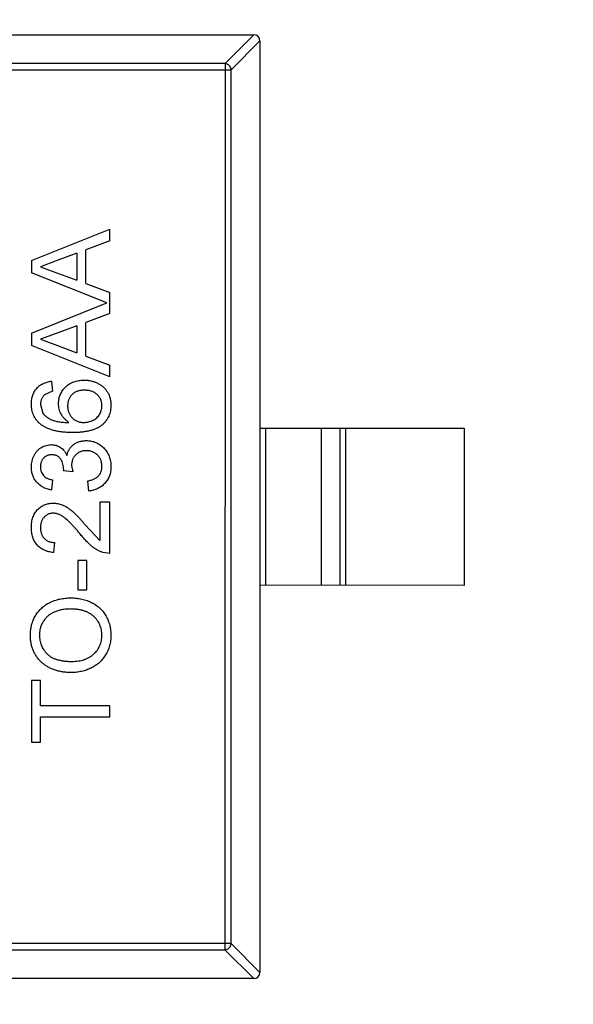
# Model space of a CAD drawing. Header units: inches. Extents: x -109 to 120, y -78 to 24.
# Tile 47 of 113: x 95.76 to 97.53, y -32.27 to -29.14. Entities that reach past the tile are written whole.
import ezdxf

# ---------------------------------------------------------------- set-up
doc = ezdxf.new("R2010")
doc.units = ezdxf.units.IN
doc.header["$LTSCALE"] = 1.21
doc.header["$MEASUREMENT"] = 0
doc.header["$PDMODE"] = 3
doc.header["$PDSIZE"] = 0.3125
doc.layers.get('0').update_dxf_attribs({"linetype": 'CONTINUOUS'})
doc.layers.get('Defpoints').update_dxf_attribs({"linetype": 'CONTINUOUS'})
doc.layers.add('DIM', color=3, linetype='CONTINUOUS')
doc.layers.add('X2_94A2_X0__-__X2_7F0E5149_X0_', color=7, linetype='CONTINUOUS')
doc.styles.get("Standard").update_dxf_attribs({"font": 'txt', "width": 0.8})
doc.dimstyles.get("Standard").update_dxf_attribs({"dimtxt": 0.15625, "dimasz": 0.1875, "dimexe": 0.125, "dimexo": 0.0625, "dimgap": 0.09, "dimtad": 0, "dimtih": 1, "dimtoh": 1, "dimzin": 4, "dimdsep": 46, "dimtxsty": 'Standard', "dimblk": '_FILLED', "dimblk1": '_FILLED', "dimblk2": '_FILLED', "dimcen": 0.09, "dimazin": 1, "dimtp": 0.01, "dimtm": 0.01, "dimtfac": 1, "dimtofl": 0, "dimtmove": 0, "dimatfit": 3, "dimldrblk": '_FILLED', "dimfxl": 1, "dimtolj": 1, "dimtzin": 4, "dimarcsym": 0})

# ---------------------------------------------------------------- blocks, each defined once
blk = doc.blocks.new('_FILLED')
at = {"color": 0, "linetype": 'ByBlock'}
blk.add_solid([(0, 0), (-1, 0.1667), (-1, -0.1667)], dxfattribs=at)
blk = doc.blocks.new('*D50')
at = {"layer": 'Defpoints', "color": 0}
for p in [(114.8013, -26.4329), (114.8013, -26.4329), (92.1917, -53.9182)]:
    blk.add_point(p, dxfattribs=at)
at = {"layer": 'DIM', "color": 0, "lineweight": -2}
for p, q in [((114.8638, -26.4329), (114.9263, -26.4329)), ((114.8013, -27.9329), (114.8013, -37.6856)), ((114.8013, -52.4182), (114.8013, -42.6656)), ((92.2542, -53.9182), (114.9263, -53.9182))]:
    blk.add_line(p, q, dxfattribs=at)
at = {"layer": 'DIM', "color": 0, "lineweight": -2, "xscale": 1.5, "yscale": 1.5, "zscale": 1.5}
for p, rotation in [((114.8013, -26.4329), 90), ((114.8013, -53.9182), 270)]:
    blk.add_blockref('_FILLED', p, dxfattribs=dict(at, rotation=rotation))
at = {"layer": 'DIM', "color": 0, "insert": (114.8013, -40.1756), "char_height": 1.5, "attachment_point": 5, "rotation": 90}
blk.add_mtext('\\A1;27.49', dxfattribs=at)
blk = doc.blocks.new('*D51')
at = {"layer": 'Defpoints', "color": 0}
for p in [(119.4842, -26.4329), (120.1192, -26.4329), (92.1917, -58.2449)]:
    blk.add_point(p, dxfattribs=at)
at = {"layer": 'DIM', "color": 0, "lineweight": -2}
for p, q in [((120.0567, -26.4329), (119.3592, -26.4329)), ((119.4842, -27.9329), (119.4842, -40.6489)), ((119.4842, -56.7449), (119.4842, -44.0289)), ((92.2542, -58.2449), (119.6092, -58.2449))]:
    blk.add_line(p, q, dxfattribs=at)
at = {"layer": 'DIM', "color": 0, "lineweight": -2, "xscale": 1.5, "yscale": 1.5, "zscale": 1.5}
for p, rotation in [((119.4842, -26.4329), 90), ((119.4842, -58.2449), 270)]:
    blk.add_blockref('_FILLED', p, dxfattribs=dict(at, rotation=rotation))
at = {"layer": 'DIM', "color": 0, "insert": (119.3342, -42.3389), "char_height": 1.5, "attachment_point": 5, "rotation": 90}
blk.add_mtext('\\A1;31.8', dxfattribs=at)

msp = doc.modelspace()

# ---------------------------------------------------------------- linework, layer by layer
at = {"layer": 'X2_94A2_X0__-__X2_7F0E5149_X0_', "color": 6, "linetype": 'Continuous'}
for p, q in [((94.8483, -29.1854), (96.5083, -29.1855)), ((96.4172, -29.277), (96.5086, -29.1855)), ((96.5283, -29.2052), (96.4369, -29.2967)), ((96.5283, -29.2055), (96.5281, -32.1655)), ((96.4172, -29.277), (94.9394, -29.2769)), ((96.4172, -29.277), (96.417, -32.0941)), ((94.9197, -29.2966), (96.4369, -29.2967)), ((96.4367, -32.0744), (96.4369, -29.2967)), ((95.801, -29.9028), (96.051, -29.8035)), ((96.051, -29.8409), (96.051, -29.8035)), ((96.051, -29.8409), (95.9741, -29.8694)), ((95.9453, -29.88), (95.8796, -29.9043)), ((95.9453, -29.88), (95.9453, -29.9653)), ((95.9741, -29.9759), (95.9741, -29.8694)), ((95.801, -29.9028), (95.801, -29.9425)), ((95.8796, -29.9043), (95.8299, -29.9227)), ((96.0416, -30.038), (95.801, -29.9425)), ((95.8299, -29.9227), (95.876, -29.9397)), ((95.876, -29.9397), (95.9453, -29.9653)), ((95.9741, -29.9759), (96.051, -30.0044)), ((96.051, -30.0717), (96.051, -30.0044)), ((95.801, -30.1335), (96.0416, -30.038)), ((96.051, -30.0717), (95.9741, -30.1001)), ((95.9741, -30.2067), (95.9741, -30.1001)), ((95.801, -30.1335), (95.801, -30.1733)), ((95.8795, -30.135), (95.8299, -30.1534)), ((95.9452, -30.1108), (95.8795, -30.135)), ((95.9452, -30.1108), (95.9452, -30.1961)), ((95.8299, -30.1534), (95.876, -30.1705)), ((95.876, -30.1705), (95.9452, -30.1961)), ((96.051, -30.2726), (95.801, -30.1733)), ((95.9741, -30.2067), (96.051, -30.2352)), ((96.051, -30.2726), (96.051, -30.2352)), ((95.8651, -30.2864), (95.8683, -30.3185)), ((95.8683, -30.3185), (95.8427, -30.3301)), ((95.8298, -30.3607), (95.8373, -30.388)), ((96.5282, -30.4355), (97.1782, -30.4356)), ((96.546, -30.4355), (96.546, -30.9355)), ((96.7242, -30.9356), (96.7242, -30.4356)), ((96.7823, -30.4356), (96.7822, -30.9356)), ((96.802, -30.9356), (96.8021, -30.4356)), ((97.1782, -30.4356), (97.1782, -30.9356)), ((95.9035, -30.5719), (95.9039, -30.5673)), ((95.9324, -30.5752), (95.9035, -30.5719)), ((95.929, -30.5545), (95.9324, -30.5752)), ((95.8683, -30.6005), (95.8651, -30.6326)), ((95.9837, -30.6358), (95.9805, -30.6037)), ((96.051, -30.6711), (96.0189, -30.6711)), ((96.0189, -30.6711), (96.0189, -30.7934)), ((96.051, -30.8345), (96.051, -30.6711)), ((95.9725, -30.7436), (96.0189, -30.7934)), ((95.8747, -30.7993), (95.8715, -30.8313)), ((95.9772, -30.857), (95.9484, -30.857)), ((95.9484, -30.857), (95.9484, -30.9499)), ((95.9772, -30.9499), (95.9772, -30.857)), ((96.051, -30.8345), (96.0287, -30.8312)), ((95.9484, -30.9499), (95.9772, -30.9499)), ((97.1782, -30.9356), (96.5282, -30.9355)), ((95.8298, -31.2384), (95.8009, -31.2384)), ((95.8009, -31.2384), (95.8009, -31.4339)), ((95.8298, -31.3185), (95.8298, -31.2384)), ((96.0509, -31.3185), (95.8298, -31.3185)), ((96.0509, -31.3538), (96.0509, -31.3185)), ((95.8298, -31.3537), (96.0509, -31.3538)), ((95.8298, -31.4339), (95.8298, -31.3537)), ((95.8009, -31.4339), (95.8298, -31.4339)), ((96.4367, -32.0744), (94.9195, -32.0743)), ((96.4367, -32.0744), (96.5281, -32.1658)), ((94.9392, -32.094), (96.417, -32.0941)), ((96.5084, -32.1855), (96.417, -32.0941)), ((96.5081, -32.1855), (94.8481, -32.1854))]:
    msp.add_line(p, q, dxfattribs=at)
for centre, start, end in [((96.5083, -29.2055), 359.9964, 89.9964), ((96.5081, -32.1655), 269.9964, 359.9964)]:
    msp.add_arc(centre, 0.02, start, end, dxfattribs=at)
for points, knots in [([(96.4369, -29.2967), (96.4368, -29.2941), (96.4356, -29.289), (96.4312, -29.2826), (96.4248, -29.2782), (96.4197, -29.277), (96.4172, -29.277)], [0, 0, 0, 0, 0.249032, 0.5, 0.750968, 1, 1, 1, 1]), ([(95.801, -30.3586), (95.801, -30.3562), (95.8011, -30.3514), (95.8019, -30.3443), (95.8033, -30.3377), (95.8051, -30.3313), (95.8076, -30.3253), (95.8105, -30.3196), (95.8139, -30.3143), (95.818, -30.3094), (95.8224, -30.3048), (95.8273, -30.3007), (95.8326, -30.2971), (95.8383, -30.294), (95.8444, -30.2913), (95.8509, -30.2892), (95.8579, -30.2875), (95.8627, -30.2868), (95.8651, -30.2864)], [0, 0, 0, 0, 0.068499, 0.134572, 0.198208, 0.259784, 0.319951, 0.379508, 0.438814, 0.498497, 0.558182, 0.617438, 0.677522, 0.737959, 0.80033, 0.86409, 0.930622, 1, 1, 1, 1]), ([(95.8875, -30.3571), (95.8876, -30.3546), (95.8877, -30.3496), (95.8888, -30.3423), (95.8906, -30.3354), (95.893, -30.3286), (95.8963, -30.3222), (95.9002, -30.316), (95.9048, -30.3102), (95.9101, -30.3047), (95.9159, -30.2997), (95.9222, -30.2952), (95.929, -30.2915), (95.9361, -30.2885), (95.9437, -30.2862), (95.9516, -30.2844), (95.96, -30.2834), (95.9657, -30.2833), (95.9687, -30.2832)], [0, 0, 0, 0, 0.061347, 0.121203, 0.179863, 0.238152, 0.296252, 0.35519, 0.415676, 0.478379, 0.541524, 0.603977, 0.666513, 0.729491, 0.79371, 0.859736, 0.928449, 1, 1, 1, 1]), ([(95.9687, -30.2832), (95.9725, -30.2834), (95.9802, -30.2836), (95.9914, -30.2856), (96.0022, -30.2888), (96.0108, -30.2926), (96.0174, -30.2961), (96.0219, -30.299), (96.0263, -30.3022), (96.0304, -30.3055), (96.0341, -30.3093), (96.0375, -30.3131), (96.0406, -30.3173), (96.0435, -30.3216), (96.046, -30.3262), (96.0482, -30.3309), (96.0501, -30.3357), (96.0515, -30.3407), (96.0528, -30.3459), (96.0536, -30.3512), (96.0541, -30.3567), (96.0542, -30.3604), (96.0542, -30.3623)], [0, 0, 0, 0, 0.088899, 0.17544, 0.261633, 0.34801, 0.390819, 0.432814, 0.473776, 0.514166, 0.554107, 0.594121, 0.63362, 0.673585, 0.71348, 0.75336, 0.792891, 0.833007, 0.873643, 0.914893, 0.95695, 1, 1, 1, 1]), ([(95.9697, -30.3153), (95.9677, -30.3153), (95.9637, -30.3154), (95.958, -30.3161), (95.9526, -30.3171), (95.9476, -30.3186), (95.9428, -30.3205), (95.9384, -30.3229), (95.9343, -30.3256), (95.9306, -30.3289), (95.9272, -30.3324), (95.9243, -30.3363), (95.9219, -30.3405), (95.9198, -30.345), (95.9183, -30.3498), (95.9172, -30.3549), (95.9165, -30.3603), (95.9164, -30.3641), (95.9164, -30.366)], [0, 0, 0, 0, 0.072229, 0.141252, 0.207439, 0.270245, 0.331238, 0.391254, 0.450152, 0.509008, 0.567734, 0.625726, 0.683708, 0.742407, 0.803094, 0.865865, 0.931379, 1, 1, 1, 1]), ([(96.0254, -30.3647), (96.0253, -30.3629), (96.0252, -30.3594), (96.0245, -30.3543), (96.0234, -30.3494), (96.0217, -30.3448), (96.0196, -30.3405), (96.017, -30.3364), (96.0139, -30.3325), (96.0104, -30.329), (96.0065, -30.3258), (96.0022, -30.323), (95.9977, -30.3205), (95.9927, -30.3187), (95.9874, -30.3172), (95.9818, -30.316), (95.9758, -30.3154), (95.9718, -30.3153), (95.9697, -30.3153)], [0, 0, 0, 0, 0.063965, 0.124854, 0.184383, 0.242748, 0.2999, 0.357059, 0.415719, 0.475258, 0.535508, 0.596291, 0.657728, 0.721052, 0.786261, 0.853834, 0.925318, 1, 1, 1, 1]), ([(95.8294, -30.4227), (95.8271, -30.4206), (95.8226, -30.4167), (95.8169, -30.4098), (95.8119, -30.4026), (95.8079, -30.3948), (95.8048, -30.3865), (95.8026, -30.3776), (95.8013, -30.3683), (95.8011, -30.3619), (95.801, -30.3586)], [0, 0, 0, 0, 0.125625, 0.247619, 0.368528, 0.488104, 0.609878, 0.735382, 0.864448, 1, 1, 1, 1]), ([(95.8427, -30.3301), (95.8416, -30.3311), (95.8396, -30.3332), (95.837, -30.3366), (95.8348, -30.3401), (95.833, -30.3439), (95.8316, -30.3478), (95.8306, -30.352), (95.83, -30.3563), (95.8299, -30.3592), (95.8298, -30.3607)], [0, 0, 0, 0, 0.128545, 0.252818, 0.375212, 0.497113, 0.618546, 0.742222, 0.869458, 1, 1, 1, 1]), ([(95.9205, -30.4178), (95.9178, -30.416), (95.9126, -30.4123), (95.9058, -30.4057), (95.9001, -30.3986), (95.8955, -30.3909), (95.8919, -30.3827), (95.8894, -30.3744), (95.8878, -30.3658), (95.8876, -30.36), (95.8875, -30.3571)], [0, 0, 0, 0, 0.13549, 0.265229, 0.390778, 0.51542, 0.638317, 0.759642, 0.878902, 1, 1, 1, 1]), ([(95.8373, -30.388), (95.839, -30.3901), (95.8425, -30.3944), (95.8491, -30.4), (95.8567, -30.405), (95.8639, -30.4087), (95.8703, -30.4113), (95.8758, -30.4129), (95.8818, -30.4144), (95.8884, -30.4156), (95.8956, -30.4165), (95.9034, -30.4173), (95.9117, -30.4177), (95.9175, -30.4178), (95.9205, -30.4178)], [0, 0, 0, 0, 0.088609, 0.181893, 0.280787, 0.38702, 0.444107, 0.506454, 0.574396, 0.647656, 0.726426, 0.811458, 0.90278, 1, 1, 1, 1]), ([(95.9164, -30.366), (95.9164, -30.3677), (95.9165, -30.3712), (95.9172, -30.3764), (95.9183, -30.3813), (95.9199, -30.386), (95.9219, -30.3905), (95.9243, -30.3949), (95.9273, -30.399), (95.9306, -30.4028), (95.9343, -30.4064), (95.9382, -30.4095), (95.9425, -30.412), (95.9471, -30.4142), (95.9519, -30.4158), (95.957, -30.417), (95.9624, -30.4177), (95.9661, -30.4178), (95.968, -30.4179)], [0, 0, 0, 0, 0.064812, 0.127718, 0.189086, 0.249562, 0.309738, 0.370215, 0.431085, 0.493911, 0.55657, 0.617553, 0.678119, 0.739063, 0.801665, 0.864956, 0.93089, 1, 1, 1, 1]), ([(96.0542, -30.3623), (96.0541, -30.3654), (96.0539, -30.3716), (96.0526, -30.3807), (96.0504, -30.3893), (96.0473, -30.3975), (96.0434, -30.4052), (96.0386, -30.4125), (96.0328, -30.4193), (96.0262, -30.4257), (96.0186, -30.4315), (96.0098, -30.4364), (95.9999, -30.4406), (95.9889, -30.444), (95.9767, -30.4467), (95.9635, -30.4485), (95.9491, -30.4497), (95.9391, -30.4498), (95.934, -30.4499)], [0, 0, 0, 0, 0.056157, 0.110133, 0.162537, 0.213912, 0.265146, 0.31651, 0.369179, 0.423123, 0.479276, 0.538691, 0.601978, 0.670125, 0.74365, 0.82281, 0.908261, 1, 1, 1, 1]), ([(95.968, -30.4179), (95.9705, -30.4178), (95.9755, -30.4176), (95.9829, -30.4162), (95.9901, -30.414), (95.9971, -30.411), (96.0036, -30.4072), (96.0093, -30.4028), (96.0142, -30.3977), (96.0183, -30.3921), (96.0214, -30.3859), (96.0237, -30.3793), (96.0251, -30.3721), (96.0253, -30.3672), (96.0254, -30.3647)], [0, 0, 0, 0, 0.086177, 0.171222, 0.257573, 0.34515, 0.431508, 0.513644, 0.593539, 0.672806, 0.752058, 0.831493, 0.913823, 1, 1, 1, 1]), ([(95.934, -30.4499), (95.931, -30.4499), (95.9252, -30.4499), (95.9167, -30.4495), (95.9085, -30.449), (95.9005, -30.4482), (95.8929, -30.4473), (95.8856, -30.4461), (95.8786, -30.4448), (95.8719, -30.4431), (95.8655, -30.4414), (95.8595, -30.4393), (95.8537, -30.4371), (95.8482, -30.4346), (95.843, -30.432), (95.8382, -30.4291), (95.8336, -30.426), (95.8308, -30.4238), (95.8294, -30.4227)], [0, 0, 0, 0, 0.080034, 0.157854, 0.232564, 0.304731, 0.374384, 0.441663, 0.506048, 0.568692, 0.628715, 0.687238, 0.743227, 0.797567, 0.850239, 0.901629, 0.951067, 1, 1, 1, 1]), ([(95.9141, -30.5225), (95.9146, -30.5207), (95.9155, -30.5172), (95.9173, -30.5121), (95.9195, -30.5074), (95.9219, -30.5028), (95.9248, -30.4987), (95.9279, -30.4948), (95.9315, -30.4913), (95.9354, -30.488), (95.9395, -30.485), (95.944, -30.4825), (95.9486, -30.4804), (95.9536, -30.4785), (95.9588, -30.4772), (95.9642, -30.4763), (95.9699, -30.4757), (95.9738, -30.4756), (95.9758, -30.4755)], [0, 0, 0, 0, 0.065828, 0.128938, 0.190858, 0.251186, 0.310974, 0.37005, 0.429672, 0.489507, 0.549975, 0.610075, 0.670915, 0.732909, 0.796711, 0.861825, 0.929892, 1, 1, 1, 1]), ([(95.9758, -30.4755), (95.9785, -30.4756), (95.9837, -30.4757), (95.9915, -30.4769), (95.999, -30.4787), (96.0061, -30.4813), (96.013, -30.4845), (96.0195, -30.4886), (96.0257, -30.4934), (96.0315, -30.4989), (96.0368, -30.5048), (96.0415, -30.5113), (96.0454, -30.5181), (96.0486, -30.5254), (96.0511, -30.533), (96.0529, -30.541), (96.054, -30.5494), (96.0541, -30.5551), (96.0542, -30.558)], [0, 0, 0, 0, 0.063503, 0.124805, 0.18492, 0.244376, 0.303775, 0.364133, 0.425376, 0.488388, 0.551743, 0.61386, 0.67564, 0.737737, 0.800417, 0.864658, 0.930985, 1, 1, 1, 1]), ([(95.801, -30.5595), (95.8011, -30.5562), (95.8013, -30.5498), (95.803, -30.5404), (95.8057, -30.5314), (95.8094, -30.5228), (95.814, -30.5149), (95.8195, -30.5079), (95.8258, -30.502), (95.8329, -30.4971), (95.8404, -30.4932), (95.8482, -30.4904), (95.8563, -30.4887), (95.8618, -30.4885), (95.8645, -30.4884)], [0, 0, 0, 0, 0.092054, 0.181008, 0.26913, 0.357137, 0.443549, 0.526433, 0.607453, 0.688385, 0.767854, 0.845531, 0.922529, 1, 1, 1, 1]), ([(95.8645, -30.4884), (95.8671, -30.4885), (95.8723, -30.4887), (95.8798, -30.4903), (95.8869, -30.4931), (95.8936, -30.4968), (95.8998, -30.5017), (95.9053, -30.5076), (95.9102, -30.5146), (95.9128, -30.5198), (95.9141, -30.5225)], [0, 0, 0, 0, 0.121951, 0.240787, 0.35855, 0.479066, 0.601519, 0.727551, 0.859932, 1, 1, 1, 1]), ([(95.9755, -30.5076), (95.9739, -30.5076), (95.9706, -30.5077), (95.9659, -30.5083), (95.9614, -30.5094), (95.9571, -30.5108), (95.953, -30.5127), (95.9491, -30.5149), (95.9455, -30.5177), (95.9421, -30.5208), (95.939, -30.5241), (95.9364, -30.5278), (95.9341, -30.5317), (95.9322, -30.5358), (95.9308, -30.5402), (95.9297, -30.5447), (95.9291, -30.5495), (95.929, -30.5528), (95.929, -30.5545)], [0, 0, 0, 0, 0.067051, 0.13118, 0.193722, 0.254499, 0.314763, 0.375117, 0.436023, 0.498297, 0.560571, 0.621619, 0.681973, 0.742853, 0.804272, 0.867473, 0.932273, 1, 1, 1, 1]), ([(96.0253, -30.5569), (96.0253, -30.5551), (96.0253, -30.5515), (96.0245, -30.5463), (96.0235, -30.5414), (96.0218, -30.5368), (96.0198, -30.5324), (96.0173, -30.5283), (96.0144, -30.5245), (96.0111, -30.521), (96.0074, -30.5179), (96.0035, -30.5151), (95.9993, -30.5128), (95.995, -30.5109), (95.9904, -30.5094), (95.9857, -30.5084), (95.9807, -30.5077), (95.9773, -30.5076), (95.9755, -30.5076)], [0, 0, 0, 0, 0.069461, 0.135658, 0.19962, 0.261651, 0.322053, 0.38234, 0.443223, 0.50493, 0.56682, 0.6276, 0.687476, 0.747351, 0.808174, 0.870133, 0.933721, 1, 1, 1, 1]), ([(95.8656, -30.5204), (95.8643, -30.5204), (95.8618, -30.5205), (95.8582, -30.521), (95.8547, -30.5218), (95.8514, -30.523), (95.8483, -30.5245), (95.8454, -30.5264), (95.8425, -30.5285), (95.84, -30.5311), (95.8375, -30.5338), (95.8355, -30.5368), (95.8337, -30.5399), (95.8323, -30.5432), (95.8312, -30.5468), (95.8304, -30.5505), (95.8299, -30.5544), (95.8299, -30.5571), (95.8298, -30.5585)], [0, 0, 0, 0, 0.065093, 0.127304, 0.188122, 0.247131, 0.306077, 0.365678, 0.426103, 0.487841, 0.550317, 0.611805, 0.672737, 0.734883, 0.79768, 0.862475, 0.929775, 1, 1, 1, 1]), ([(95.9039, -30.5673), (95.9038, -30.5643), (95.9036, -30.5586), (95.9017, -30.5501), (95.8988, -30.5421), (95.8954, -30.536), (95.8922, -30.5314), (95.8892, -30.5285), (95.8861, -30.5259), (95.8826, -30.524), (95.8788, -30.5223), (95.8746, -30.5212), (95.8702, -30.5205), (95.8672, -30.5204), (95.8656, -30.5204)], [0, 0, 0, 0, 0.129789, 0.254605, 0.378435, 0.50292, 0.565018, 0.624848, 0.683448, 0.742765, 0.802757, 0.86522, 0.930779, 1, 1, 1, 1]), ([(95.8651, -30.6326), (95.8626, -30.6321), (95.8577, -30.6311), (95.8507, -30.6291), (95.8441, -30.6267), (95.838, -30.6237), (95.8323, -30.6204), (95.827, -30.6166), (95.8221, -30.6124), (95.8177, -30.6078), (95.8137, -30.6028), (95.8103, -30.5975), (95.8074, -30.5919), (95.8051, -30.586), (95.8032, -30.5798), (95.802, -30.5732), (95.8011, -30.5665), (95.801, -30.5618), (95.801, -30.5595)], [0, 0, 0, 0, 0.071036, 0.139343, 0.204958, 0.268332, 0.330129, 0.390664, 0.450861, 0.510587, 0.570374, 0.629455, 0.687994, 0.747581, 0.807839, 0.870034, 0.93381, 1, 1, 1, 1]), ([(95.8298, -30.5585), (95.8299, -30.5612), (95.8301, -30.5663), (95.832, -30.5737), (95.835, -30.5805), (95.8386, -30.5854), (95.842, -30.589), (95.8448, -30.5914), (95.848, -30.5935), (95.8515, -30.5955), (95.8553, -30.5971), (95.8593, -30.5986), (95.8637, -30.5997), (95.8667, -30.6003), (95.8683, -30.6005)], [0, 0, 0, 0, 0.127797, 0.246795, 0.362284, 0.477652, 0.536237, 0.59559, 0.656344, 0.719085, 0.784349, 0.852876, 0.924551, 1, 1, 1, 1]), ([(95.9805, -30.6037), (95.9824, -30.6033), (95.9861, -30.6025), (95.9915, -30.6009), (95.9964, -30.5992), (96.0009, -30.5971), (96.005, -30.5951), (96.0087, -30.5927), (96.012, -30.5902), (96.0149, -30.5874), (96.0173, -30.5844), (96.0195, -30.5812), (96.0213, -30.5777), (96.0227, -30.574), (96.0239, -30.5701), (96.0248, -30.5659), (96.0253, -30.5615), (96.0253, -30.5584), (96.0253, -30.5569)], [0, 0, 0, 0, 0.082566, 0.15976, 0.233155, 0.301356, 0.365752, 0.426437, 0.484185, 0.539549, 0.593156, 0.647048, 0.701446, 0.757, 0.81384, 0.873058, 0.934963, 1, 1, 1, 1]), ([(96.0542, -30.558), (96.0541, -30.5607), (96.054, -30.5658), (96.053, -30.5734), (96.0516, -30.5806), (96.0494, -30.5875), (96.0467, -30.5941), (96.0432, -30.6002), (96.0392, -30.6061), (96.0346, -30.6116), (96.0296, -30.6166), (96.0241, -30.6211), (96.0182, -30.625), (96.012, -30.6284), (96.0055, -30.6311), (95.9985, -30.6333), (95.9912, -30.6349), (95.9862, -30.6355), (95.9837, -30.6358)], [0, 0, 0, 0, 0.067794, 0.133464, 0.196934, 0.258481, 0.319787, 0.380431, 0.44099, 0.502867, 0.564806, 0.625526, 0.685604, 0.746041, 0.807347, 0.869717, 0.93379, 1, 1, 1, 1]), ([(95.801, -30.7512), (95.801, -30.7483), (95.8011, -30.7427), (95.8021, -30.7344), (95.8036, -30.7267), (95.8058, -30.7194), (95.8086, -30.7126), (95.812, -30.7062), (95.816, -30.7003), (95.8207, -30.6949), (95.8258, -30.6901), (95.8312, -30.6858), (95.837, -30.6823), (95.843, -30.6793), (95.8493, -30.677), (95.8559, -30.6755), (95.8629, -30.6744), (95.8676, -30.6743), (95.87, -30.6743)], [0, 0, 0, 0, 0.074712, 0.145539, 0.213339, 0.278615, 0.342094, 0.40389, 0.465063, 0.526577, 0.587328, 0.64638, 0.704345, 0.761672, 0.819418, 0.878039, 0.937796, 1, 1, 1, 1]), ([(95.87, -30.6743), (95.8725, -30.6743), (95.8774, -30.6745), (95.8848, -30.6755), (95.8921, -30.6774), (95.8995, -30.6798), (95.9068, -30.6832), (95.9144, -30.6874), (95.922, -30.6926), (95.9286, -30.6976), (95.934, -30.7023), (95.9385, -30.7065), (95.9433, -30.7113), (95.9485, -30.7165), (95.954, -30.7225), (95.96, -30.729), (95.9661, -30.7361), (95.9704, -30.7411), (95.9725, -30.7436)], [0, 0, 0, 0, 0.057945, 0.116018, 0.174826, 0.234683, 0.296827, 0.364061, 0.436192, 0.51426, 0.556976, 0.604856, 0.657675, 0.715751, 0.77884, 0.847501, 0.921228, 1, 1, 1, 1]), ([(95.8703, -30.7063), (95.8689, -30.7063), (95.8661, -30.7064), (95.8621, -30.7071), (95.8582, -30.708), (95.8545, -30.7094), (95.851, -30.7112), (95.8477, -30.7134), (95.8445, -30.716), (95.8415, -30.7189), (95.8387, -30.7221), (95.8364, -30.7257), (95.8343, -30.7295), (95.8326, -30.7335), (95.8314, -30.7377), (95.8305, -30.7422), (95.8299, -30.747), (95.8299, -30.7502), (95.8298, -30.7519)], [0, 0, 0, 0, 0.061762, 0.121174, 0.179421, 0.236843, 0.294322, 0.353191, 0.412721, 0.474522, 0.537057, 0.599591, 0.662367, 0.725246, 0.790316, 0.857724, 0.927232, 1, 1, 1, 1]), ([(95.9575, -30.7735), (95.9548, -30.7703), (95.9496, -30.7641), (95.9418, -30.7554), (95.9346, -30.7474), (95.9279, -30.7403), (95.9216, -30.734), (95.9159, -30.7285), (95.9106, -30.7238), (95.9057, -30.72), (95.9011, -30.7167), (95.8966, -30.7139), (95.8921, -30.7116), (95.8877, -30.7097), (95.8833, -30.7082), (95.8789, -30.7071), (95.8746, -30.7064), (95.8717, -30.7063), (95.8703, -30.7063)], [0, 0, 0, 0, 0.11141, 0.214526, 0.309417, 0.396087, 0.474284, 0.544374, 0.60642, 0.660582, 0.709794, 0.756451, 0.800767, 0.843168, 0.884295, 0.923885, 0.962359, 1, 1, 1, 1]), ([(95.8715, -30.8313), (95.8687, -30.831), (95.8633, -30.8303), (95.8554, -30.8288), (95.8481, -30.8265), (95.8412, -30.8238), (95.8349, -30.8205), (95.829, -30.8167), (95.8237, -30.8123), (95.8189, -30.8073), (95.8147, -30.8019), (95.811, -30.796), (95.8079, -30.7896), (95.8053, -30.7827), (95.8034, -30.7755), (95.802, -30.7678), (95.8011, -30.7596), (95.801, -30.754), (95.801, -30.7512)], [0, 0, 0, 0, 0.070675, 0.137493, 0.201473, 0.262869, 0.32255, 0.380737, 0.43822, 0.495487, 0.553484, 0.611346, 0.670644, 0.731587, 0.794183, 0.859445, 0.928208, 1, 1, 1, 1]), ([(95.8298, -30.7519), (95.8299, -30.7536), (95.8299, -30.757), (95.8305, -30.762), (95.8314, -30.7667), (95.8327, -30.7712), (95.8344, -30.7754), (95.8365, -30.7793), (95.8389, -30.7829), (95.8417, -30.7863), (95.8448, -30.7893), (95.8482, -30.792), (95.8519, -30.7942), (95.8559, -30.796), (95.8602, -30.7974), (95.8648, -30.7985), (95.8696, -30.7991), (95.873, -30.7992), (95.8747, -30.7993)], [0, 0, 0, 0, 0.070696, 0.138358, 0.20337, 0.2657, 0.327256, 0.386512, 0.445858, 0.505173, 0.56378, 0.622343, 0.680824, 0.739795, 0.800801, 0.864239, 0.930631, 1, 1, 1, 1]), ([(96.0287, -30.8312), (96.0258, -30.8301), (96.0198, -30.8279), (96.0112, -30.8236), (96.0027, -30.8184), (95.9957, -30.8134), (95.9902, -30.8088), (95.9858, -30.805), (95.9813, -30.8007), (95.9768, -30.796), (95.9721, -30.791), (95.9673, -30.7856), (95.9624, -30.7797), (95.9591, -30.7756), (95.9575, -30.7735)], [0, 0, 0, 0, 0.100388, 0.204407, 0.310686, 0.422157, 0.480685, 0.543238, 0.6095, 0.679555, 0.753841, 0.831641, 0.913813, 1, 1, 1, 1]), ([(95.7977, -31.094), (95.7978, -31.0911), (95.7979, -31.0855), (95.7986, -31.0773), (95.8, -31.0692), (95.8017, -31.0613), (95.8041, -31.0537), (95.8068, -31.0462), (95.8103, -31.039), (95.8141, -31.032), (95.8184, -31.0253), (95.8231, -31.0191), (95.8282, -31.0132), (95.8337, -31.0077), (95.8397, -31.0026), (95.846, -30.998), (95.8528, -30.9937), (95.8599, -30.9899), (95.8673, -30.9865), (95.875, -30.9836), (95.883, -30.9811), (95.8912, -30.979), (95.8997, -30.9775), (95.9083, -30.9763), (95.9173, -30.9757), (95.9233, -30.9756), (95.9264, -30.9755)], [0, 0, 0, 0, 0.043099, 0.085587, 0.126908, 0.167967, 0.20845, 0.249025, 0.289281, 0.33001, 0.370598, 0.410466, 0.450033, 0.489688, 0.529116, 0.569037, 0.609703, 0.650759, 0.692509, 0.734219, 0.776707, 0.819552, 0.863351, 0.907839, 0.953334, 1, 1, 1, 1]), ([(95.9264, -30.9755), (95.9295, -30.9756), (95.9356, -30.9757), (95.9447, -30.9764), (95.9535, -30.9776), (95.962, -30.9792), (95.9704, -30.9814), (95.9785, -30.984), (95.9863, -30.9871), (95.9938, -30.9907), (96.001, -30.9947), (96.0078, -30.9991), (96.0141, -31.0039), (96.02, -31.0091), (96.0254, -31.0147), (96.0304, -31.0207), (96.0349, -31.0271), (96.039, -31.0339), (96.0425, -31.0409), (96.0456, -31.0481), (96.0483, -31.0554), (96.0504, -31.0629), (96.0521, -31.0705), (96.0533, -31.0783), (96.054, -31.0862), (96.0541, -31.0915), (96.0542, -31.0941)], [0, 0, 0, 0, 0.04756, 0.093962, 0.139112, 0.183626, 0.227457, 0.270703, 0.313611, 0.35626, 0.398366, 0.439557, 0.480045, 0.519888, 0.559658, 0.599421, 0.639208, 0.679668, 0.72002, 0.759859, 0.79956, 0.839199, 0.878956, 0.918794, 0.959083, 1, 1, 1, 1]), ([(95.9261, -31.0108), (95.9236, -31.0108), (95.9188, -31.0109), (95.9116, -31.0114), (95.9047, -31.0121), (95.898, -31.0132), (95.8916, -31.0147), (95.8854, -31.0164), (95.8794, -31.0184), (95.8737, -31.0208), (95.8682, -31.0234), (95.8631, -31.0264), (95.8583, -31.0297), (95.8537, -31.0331), (95.8496, -31.037), (95.8457, -31.0411), (95.8422, -31.0456), (95.8389, -31.0503), (95.836, -31.0552), (95.8335, -31.0602), (95.8313, -31.0654), (95.8296, -31.0708), (95.8283, -31.0764), (95.8273, -31.082), (95.8267, -31.0879), (95.8266, -31.0918), (95.8266, -31.0938)], [0, 0, 0, 0, 0.050852, 0.099752, 0.147438, 0.194086, 0.239171, 0.28334, 0.326577, 0.368936, 0.410572, 0.451051, 0.490877, 0.530044, 0.568937, 0.607578, 0.64642, 0.685679, 0.724799, 0.763513, 0.802173, 0.84074, 0.879649, 0.919071, 0.959098, 1, 1, 1, 1]), ([(96.0253, -31.0943), (96.0252, -31.0913), (96.0251, -31.0855), (96.0239, -31.0769), (96.0218, -31.0688), (96.019, -31.061), (96.0153, -31.0537), (96.0109, -31.0468), (96.0056, -31.0403), (95.9995, -31.0342), (95.9927, -31.0287), (95.9852, -31.0238), (95.977, -31.0199), (95.9681, -31.0164), (95.9586, -31.0139), (95.9483, -31.0121), (95.9374, -31.011), (95.9299, -31.0109), (95.9261, -31.0108)], [0, 0, 0, 0, 0.061055, 0.119545, 0.176806, 0.232956, 0.288583, 0.344667, 0.401662, 0.46054, 0.520477, 0.581213, 0.643431, 0.707961, 0.775371, 0.846414, 0.921152, 1, 1, 1, 1]), ([(95.9292, -31.2127), (95.9242, -31.2126), (95.9145, -31.2125), (95.9002, -31.2109), (95.8869, -31.2083), (95.8743, -31.2046), (95.8626, -31.2), (95.8517, -31.1943), (95.8417, -31.1875), (95.8325, -31.1798), (95.8244, -31.1711), (95.8172, -31.1619), (95.8112, -31.1521), (95.8062, -31.1416), (95.8024, -31.1305), (95.7998, -31.1189), (95.798, -31.1066), (95.7978, -31.0983), (95.7977, -31.094)], [0, 0, 0, 0, 0.075226, 0.146575, 0.2145, 0.27953, 0.342403, 0.403496, 0.463762, 0.523864, 0.583252, 0.641302, 0.698898, 0.756295, 0.814628, 0.874325, 0.935783, 1, 1, 1, 1]), ([(95.8266, -31.0938), (95.8266, -31.0966), (95.8268, -31.1021), (95.828, -31.1103), (95.8298, -31.1182), (95.8324, -31.1257), (95.8357, -31.133), (95.8399, -31.1399), (95.8447, -31.1466), (95.8503, -31.1529), (95.8567, -31.1588), (95.8642, -31.1638), (95.8727, -31.168), (95.8822, -31.1715), (95.8927, -31.1742), (95.9041, -31.1761), (95.9166, -31.1772), (95.9252, -31.1774), (95.9297, -31.1775)], [0, 0, 0, 0, 0.055943, 0.110382, 0.164048, 0.216759, 0.269601, 0.323009, 0.377581, 0.433449, 0.490922, 0.550625, 0.613117, 0.679861, 0.751358, 0.828261, 0.910795, 1, 1, 1, 1]), ([(96.0542, -31.0941), (96.0541, -31.097), (96.054, -31.1027), (96.0532, -31.1111), (96.0519, -31.1193), (96.0501, -31.1273), (96.0476, -31.135), (96.0447, -31.1425), (96.0413, -31.1498), (96.0374, -31.1568), (96.033, -31.1634), (96.0281, -31.1697), (96.0229, -31.1756), (96.0173, -31.181), (96.0114, -31.1861), (96.005, -31.1906), (95.9982, -31.1948), (95.9911, -31.1986), (95.9838, -31.2019), (95.9763, -31.2048), (95.9687, -31.2072), (95.961, -31.2092), (95.9532, -31.2108), (95.9453, -31.2119), (95.9373, -31.2126), (95.932, -31.2127), (95.9292, -31.2127)], [0, 0, 0, 0, 0.044697, 0.088534, 0.131409, 0.173814, 0.215715, 0.257247, 0.298848, 0.340604, 0.382029, 0.42297, 0.463632, 0.504048, 0.544591, 0.584964, 0.626265, 0.667979, 0.709943, 0.751382, 0.792619, 0.833948, 0.875008, 0.916446, 0.957907, 1, 1, 1, 1]), ([(95.9297, -31.1775), (95.9333, -31.1774), (95.9403, -31.1773), (95.9506, -31.1761), (95.9602, -31.1743), (95.9694, -31.1718), (95.9779, -31.1684), (95.9858, -31.1643), (95.9931, -31.1595), (95.9998, -31.1539), (96.0058, -31.1478), (96.011, -31.1413), (96.0154, -31.1344), (96.019, -31.1271), (96.0219, -31.1194), (96.0238, -31.1114), (96.0251, -31.103), (96.0252, -31.0972), (96.0253, -31.0943)], [0, 0, 0, 0, 0.075964, 0.148125, 0.217201, 0.2833, 0.347202, 0.4093, 0.470426, 0.531588, 0.591739, 0.650258, 0.707303, 0.764208, 0.821148, 0.879119, 0.938423, 1, 1, 1, 1]), ([(96.417, -32.0941), (96.4195, -32.094), (96.4246, -32.0929), (96.431, -32.0885), (96.4354, -32.082), (96.4366, -32.0769), (96.4367, -32.0744)], [0, 0, 0, 0, 0.249032, 0.5, 0.750968, 1, 1, 1, 1])]:
    msp.add_open_spline(points, degree=3, knots=knots, dxfattribs=at)

# ---------------------------------------------------------------- dimensions: what is measured, and where the dimension line sits
at = {"layer": 'DIM'}
for base, p1, p2, override, picture, middle in [((114.8013, -26.4329), (92.1917, -53.9182), (114.8013, -26.4329), {"dimtxt": 1.5, "dimasz": 1.5, "dimtih": 0, "dimtoh": 0, "dimzin": 0, "dimcen": 0.198, "dimadec": 0, "dimazin": 0, "dimtp": 0, "dimtm": 0, "dimtdec": 4, "dimtzin": 0}, '*D50', (114.8013, -40.1756)), ((119.4842, -26.4329), (92.1917, -58.2449), (120.1192, -26.4329), {"dimtxt": 1.5, "dimasz": 1.5, "dimgap": 0.09, "dimtad": 0, "dimjust": 0, "dimtih": 0, "dimtoh": 0, "dimdec": 1, "dimlfac": 1, "dimzin": 0, "dimpost": '<>', "dimcen": 0.198, "dimse1": 0, "dimse2": 0, "dimsd1": 0, "dimsd2": 0, "dimadec": 0, "dimazin": 0, "dimtp": 0, "dimtm": 0, "dimtdec": 4, "dimtofl": 0, "dimtvp": 0.1, "dimtzin": 0}, '*D51', (119.3342, -42.3389))]:
    dim = msp.add_linear_dim(base=base, p1=p1, p2=p2, angle=90, dimstyle='Standard', override=override, dxfattribs=at)
    dim.commit()
    dim.dimension.update_dxf_attribs({"geometry": picture, "text_midpoint": middle})

doc.saveas('drawing.dxf')
